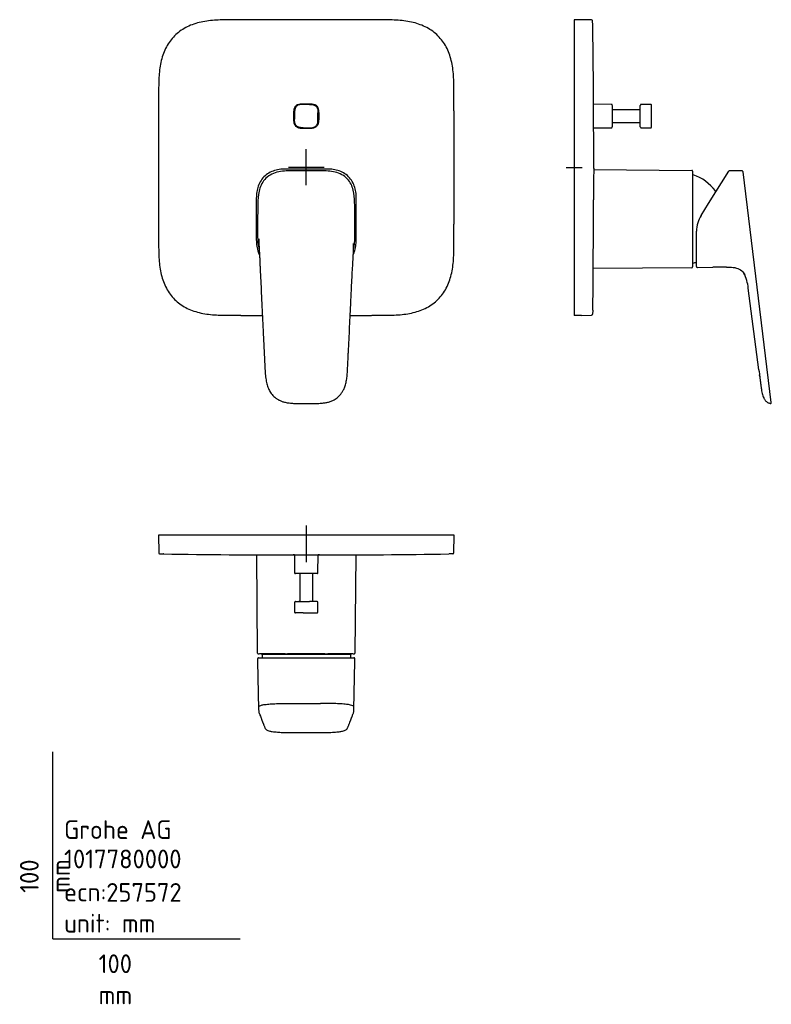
# Model space of a CAD drawing. Header units: millimetres. Extents: x -18 to 384, y -35 to 491.
import ezdxf
from ezdxf.lldxf.tags import DXFTag

# ---------------------------------------------------------------- set-up
doc = ezdxf.new("R2010")
doc.units = ezdxf.units.MM
for name, color, linetype in [('418626038_256809', 7, 'Continuous'), ('418627038_255698', 7, 'Continuous'), ('418628038_255698', 7, 'Continuous'), ('418629038_256809', 7, 'Continuous'), ('418896038_257291', 7, 'Continuous'), ('Default', 7, 'Continuous'), ('DV1_Standard', 7, 'Continuous'), ('DV2_Standard', 7, 'Continuous'), ('DV3_Standard', 7, 'Continuous'), ('Standard', 7, 'Continuous')]:
    doc.layers.add(name, color=color, linetype=linetype)
tags = doc.linetypes.add('CENTER2', pattern=[28.575, 19.05, -3.175, 3.175, -3.175]).pattern_tags.tags
tags[10:11] = [DXFTag(74, 4), DXFTag(75, 0), DXFTag(340, '0'), DXFTag(46, 0.0), DXFTag(50, 0.0), DXFTag(44, 0.0), DXFTag(45, 0.0)]
tags[8:9] = [DXFTag(74, 4), DXFTag(75, 0), DXFTag(340, '0'), DXFTag(46, 0.0), DXFTag(50, 0.0), DXFTag(44, 0.0), DXFTag(45, 0.0)]
tags[6:7] = [DXFTag(74, 4), DXFTag(75, 0), DXFTag(340, '0'), DXFTag(46, 0.0), DXFTag(50, 0.0), DXFTag(44, 0.0), DXFTag(45, 0.0)]
tags[4:5] = [DXFTag(74, 4), DXFTag(75, 0), DXFTag(340, '0'), DXFTag(46, 0.0), DXFTag(50, 0.0), DXFTag(44, 0.0), DXFTag(45, 0.0)]

# ---------------------------------------------------------------- blocks, each defined once
blk = doc.blocks.new('SE')
at = {"layer": '418627038_255698', "color": 7, "linetype": 'Continuous'}
for p, q in [((145.71, 411.29), (125.05, 411.29)), ((108.67, 394.92), (108.67, 374.25))]:
    blk.add_line(p, q, dxfattribs=at)
for points, knots in [([(94.75, 490.98), (93.33, 490.97), (91.9, 490.97), (89.07, 490.91), (87.66, 490.85), (84.88, 490.66), (83.5, 490.52), (80.8, 490.13), (79.47, 489.87), (75.61, 488.93), (73.17, 488.04), (68.73, 485.67), (66.72, 484.2), (63.24, 480.72), (61.77, 478.72), (59.4, 474.27), (58.51, 471.84), (57.57, 467.97), (57.32, 466.64), (56.92, 463.94), (56.79, 462.57), (56.59, 459.78), (56.54, 458.37), (56.47, 455.54), (56.47, 454.11), (56.46, 452.69)], [0, 0, 0, 0, 0.0625, 0.0625, 0.125, 0.125, 0.1875, 0.1875, 0.25, 0.25, 0.375, 0.375, 0.5, 0.5, 0.625, 0.625, 0.75, 0.75, 0.8125, 0.8125, 0.875, 0.875, 0.9375, 0.9375, 1, 1, 1, 1]), ([(214.28, 452.69), (214.27, 454.11), (214.26, 455.54), (214.2, 458.37), (214.15, 459.78), (213.95, 462.57), (213.81, 463.94), (213.42, 466.64), (213.17, 467.97), (212.22, 471.84), (211.33, 474.27), (208.97, 478.72), (207.5, 480.72), (204.02, 484.2), (202.01, 485.67), (197.57, 488.04), (195.13, 488.93), (191.26, 489.87), (189.94, 490.13), (187.24, 490.52), (185.86, 490.66), (183.08, 490.85), (181.67, 490.91), (178.83, 490.97), (177.41, 490.97), (175.98, 490.98)], [0, 0, 0, 0, 0.0625, 0.0625, 0.125, 0.125, 0.1875, 0.1875, 0.25, 0.25, 0.375, 0.375, 0.5, 0.5, 0.625, 0.625, 0.75, 0.75, 0.8125, 0.8125, 0.875, 0.875, 0.9375, 0.9375, 1, 1, 1, 1]), ([(138.57, 433.02), (139.06, 433.09), (139.52, 433.21), (140.4, 433.64), (140.79, 433.94), (141.4, 434.69), (141.62, 435.13), (141.89, 436.05), (141.95, 436.54), (142.02, 437.99), (142, 438.96), (142, 440.41), (142, 440.89), (141.99, 441.86), (141.98, 442.34), (141.84, 443.3), (141.72, 443.77), (141.28, 444.64), (140.97, 445.03), (140.22, 445.62), (139.77, 445.84), (138.85, 446.1), (138.36, 446.16), (136.92, 446.23), (135.95, 446.2), (134.02, 446.2), (133.05, 446.25), (131.63, 446.05), (131.15, 445.91), (130.28, 445.47), (129.89, 445.16), (129.3, 444.4), (129.09, 443.95), (128.83, 443.02), (128.78, 442.53), (128.72, 441.09), (128.74, 440.14), (128.74, 438.22), (128.69, 437.26), (128.9, 435.83), (129.02, 435.36), (129.46, 434.5), (129.77, 434.12), (130.51, 433.52), (130.96, 433.31), (131.88, 433.04), (132.36, 432.99), (133.79, 432.92), (134.75, 432.94), (136.18, 432.95), (136.66, 432.94), (137.62, 432.95), (138.09, 432.96), (138.57, 433.02)], [0, 0, 0, 0, 0.03125, 0.03125, 0.0625, 0.0625, 0.09375, 0.09375, 0.125, 0.125, 0.1875, 0.1875, 0.21875, 0.21875, 0.25, 0.25, 0.28125, 0.28125, 0.3125, 0.3125, 0.34375, 0.34375, 0.375, 0.375, 0.4375, 0.4375, 0.5, 0.5, 0.53125, 0.53125, 0.5625, 0.5625, 0.59375, 0.59375, 0.625, 0.625, 0.6875, 0.6875, 0.75, 0.75, 0.78125, 0.78125, 0.8125, 0.8125, 0.84375, 0.84375, 0.875, 0.875, 0.9375, 0.9375, 0.96875, 0.96875, 1, 1, 1, 1]), ([(125.05, 411.29), (123.94, 411.29), (122.82, 411.27), (120.61, 411.04), (119.5, 410.82), (116.33, 409.84), (114.33, 408.73), (111.2, 405.58), (110.09, 403.55), (109.13, 400.38), (108.92, 399.3), (108.69, 397.13), (108.67, 396.02), (108.67, 394.92)], [0, 0, 0, 0, 0.125, 0.125, 0.25, 0.25, 0.5, 0.5, 0.75, 0.75, 0.875, 0.875, 1, 1, 1, 1]), ([(162.08, 394.92), (162.08, 396.03), (162.07, 397.14), (161.83, 399.36), (161.61, 400.46), (160.63, 403.63), (159.52, 405.64), (156.37, 408.77), (154.34, 409.87), (151.17, 410.84), (150.1, 411.04), (147.92, 411.27), (146.81, 411.29), (145.71, 411.29)], [0, 0, 0, 0, 0.125, 0.125, 0.25, 0.25, 0.5, 0.5, 0.75, 0.75, 0.875, 0.875, 1, 1, 1, 1]), ([(162.08, 374.25), (162.08, 377.7), (162.08, 381.14), (162.08, 384.58), (162.08, 388.03), (162.08, 391.47), (162.08, 394.92)], [0, 0, 0, 0, 0.5, 0.5, 0.5, 1, 1, 1, 1]), ([(108.67, 374.25), (108.67, 373.14), (108.69, 372.02), (108.93, 369.81), (109.15, 368.71), (109.7, 366.92), (109.98, 366.2), (110.31, 365.51)], [0, 0, 0, 0, 0.125, 0.125, 0.25, 0.25, 0.3364199, 0.3364199, 0.3364199, 0.3364199]), ([(160.41, 365.46), (160.77, 366.2), (161.07, 366.96), (161.63, 368.79), (161.83, 369.87), (162.06, 372.04), (162.08, 373.14), (162.08, 374.25)], [0.6584021, 0.6584021, 0.6584021, 0.6584021, 0.75, 0.75, 0.875, 0.875, 1, 1, 1, 1]), ([(56.46, 371.46), (56.47, 370.03), (56.47, 368.61), (56.54, 365.77), (56.59, 364.37), (56.79, 361.58), (56.92, 360.2), (57.32, 357.5), (57.57, 356.18), (58.51, 352.31), (59.4, 349.87), (61.77, 345.43), (63.24, 343.42), (66.72, 339.94), (68.73, 338.47), (73.17, 336.11), (75.61, 335.22), (79.47, 334.27), (80.8, 334.02), (83.5, 333.63), (84.88, 333.49), (87.66, 333.29), (89.07, 333.24), (91.9, 333.18), (93.33, 333.17), (94.75, 333.16)], [0, 0, 0, 0, 0.0625, 0.0625, 0.125, 0.125, 0.1875, 0.1875, 0.25, 0.25, 0.375, 0.375, 0.5, 0.5, 0.625, 0.625, 0.75, 0.75, 0.8125, 0.8125, 0.875, 0.875, 0.9375, 0.9375, 1, 1, 1, 1]), ([(175.98, 333.16), (177.41, 333.17), (178.83, 333.18), (181.67, 333.24), (183.08, 333.29), (185.86, 333.49), (187.24, 333.63), (189.94, 334.02), (191.26, 334.27), (195.13, 335.22), (197.57, 336.11), (202.01, 338.47), (204.02, 339.94), (207.5, 343.42), (208.97, 345.43), (211.33, 349.87), (212.22, 352.31), (213.17, 356.18), (213.42, 357.5), (213.81, 360.2), (213.95, 361.58), (214.15, 364.37), (214.2, 365.77), (214.26, 368.61), (214.27, 370.03), (214.28, 371.46)], [0, 0, 0, 0, 0.0625, 0.0625, 0.125, 0.125, 0.1875, 0.1875, 0.25, 0.25, 0.375, 0.375, 0.5, 0.5, 0.625, 0.625, 0.75, 0.75, 0.8125, 0.8125, 0.875, 0.875, 0.9375, 0.9375, 1, 1, 1, 1])]:
    blk.add_open_spline(points, degree=3, knots=knots, dxfattribs=at)
for points in [[(175.98, 490.98), (159.21, 491.05), (143.28, 491.09), (127.46, 491.09), (111.52, 491.05), (94.75, 490.98)], [(56.46, 452.69), (56.39, 435.92), (56.35, 419.98), (56.35, 404.16), (56.39, 388.23), (56.46, 371.46)], [(214.28, 371.46), (214.35, 388.23), (214.39, 404.16), (214.39, 419.98), (214.35, 435.92), (214.28, 452.69)], [(94.75, 333.16), (98.24, 333.15), (101.69, 333.14), (105.12, 333.12), (108.52, 333.11), (111.9, 333.1)], [(158.84, 333.1), (162.22, 333.11), (165.62, 333.12), (169.04, 333.14), (172.5, 333.15), (175.98, 333.16)]]:
    blk.add_open_spline(points, degree=5, dxfattribs=at)
at = {"layer": '418628038_255698', "color": 7, "linetype": 'Continuous'}
for centre, radius, start, end in [((135.33, -286.36), 732.18, 89.86432, 90.12903), ((826.95, 439.57), 697.83, 179.86112, 180.13887), ((-555.97, 439.57), 697.59, 359.86108, 0.13892), ((135.37, 1130.94), 697.62, 269.86109, 270.13892)]:
    blk.add_arc(centre, radius, start, end, dxfattribs=at)
for points, knots in [([(133.68, 445.82), (133.37, 445.82), (132.72, 445.82), (132.1, 445.74), (131.48, 445.61), (131.18, 445.51), (130.61, 445.22), (130.35, 445.04), (129.91, 444.59), (129.72, 444.33), (129.44, 443.76), (129.33, 443.46), (129.2, 442.84), (129.12, 442.22), (129.12, 441.57), (129.12, 441.26)], [0, 0, 0, 0, 0.125, 0.25, 0.25, 0.375, 0.375, 0.5, 0.5, 0.625, 0.625, 0.75, 0.75, 0.875, 1, 1, 1, 1]), ([(137.06, 433.32), (137.35, 433.33), (137.99, 433.33), (138.62, 433.4), (139.26, 433.54), (139.56, 433.64), (140.12, 433.92), (140.38, 434.11), (140.83, 434.56), (141.02, 434.82), (141.3, 435.38), (141.4, 435.69), (141.54, 436.32), (141.61, 436.95), (141.62, 437.59), (141.62, 437.88)], [0, 0, 0, 0, 0.117412, 0.25, 0.25, 0.375, 0.375, 0.5, 0.5, 0.625, 0.625, 0.75, 0.75, 0.882602, 1, 1, 1, 1])]:
    blk.add_open_spline(points, degree=3, knots=knots, dxfattribs=at)
for points in [[(137.06, 445.82), (138.69, 445.82), (140.32, 445.81), (141.6, 444.52), (141.61, 442.89), (141.62, 441.26)], [(133.68, 433.32), (132.05, 433.33), (130.42, 433.34), (129.13, 434.62), (129.12, 436.25), (129.12, 437.88)]]:
    blk.add_open_spline(points, degree=5, dxfattribs=at)
at = {"layer": '418896038_257291', "color": 7, "linetype": 'Continuous'}
for centre, radius, start, end in [((135.37, -354.51), 764.9, 89.42254, 90.57744), ((447.87, 381.25), 338.54, 179.1452, 180.5364), ((-172.94, 381.26), 334.35, 359.4549, 0.8635), ((836.13, 384.65), 726.82, 180.51845, 180.63237), ((757.8, 391.31), 648.03, 181.53182, 181.82245), ((-565.4, 384.65), 726.82, 359.36763, 359.48155), ((-386.69, 386.57), 547.58, 357.0306, 358.4222)]:
    blk.add_arc(centre, radius, start, end, dxfattribs=at)
for centre, major_axis, start_param, end_param in [((836.5, 384.71), (-486.3, -548.13), 5.420426, 5.429132), ((-565.76, 384.71), (486.31, -548.13), 0.854043, 0.864021)]:
    blk.add_ellipse(centre, major_axis=major_axis, ratio=0.98645, start_param=start_param, end_param=end_param, dxfattribs=at)
for points, knots in [([(127.66, 410.35), (126.32, 410.34), (124.98, 410.32), (122.32, 410.11), (120.98, 409.91), (118.42, 409.24), (117.19, 408.75), (114.97, 407.46), (114, 406.67), (111.54, 403.9), (110.61, 401.69), (109.62, 397.22), (109.54, 394.92), (109.49, 392.64)], [0, 0, 0, 0, 0.125, 0.125, 0.25, 0.25, 0.375, 0.375, 0.5, 0.5, 0.75, 0.75, 1, 1, 1, 1]), ([(161.22, 393.57), (161.16, 395.75), (161.02, 397.92), (159.93, 402.17), (158.94, 404.31), (156.46, 406.9), (155.48, 407.65), (153.31, 408.86), (152.09, 409.31), (149.6, 409.94), (148.29, 410.12), (145.69, 410.32), (144.38, 410.34), (143.08, 410.35)], [0, 0, 0, 0, 0.25, 0.25, 0.5, 0.5, 0.625, 0.625, 0.75, 0.75, 0.875, 0.875, 1, 1, 1, 1]), ([(109.35, 376.63), (109.38, 374.15), (109.44, 371.65), (110.05, 369.03), (110.11, 368.82), (110.17, 368.6)], [0, 0, 0, 0, 0.25, 0.25, 0.2723688, 0.2723688, 0.2723688, 0.2723688]), ([(160.57, 368.58), (160.63, 368.8), (160.68, 369.02), (161.3, 371.67), (161.35, 374.16), (161.38, 376.63)], [0.727021, 0.727021, 0.727021, 0.727021, 0.75, 0.75, 1, 1, 1, 1]), ([(110.06, 371.51), (110.09, 370.92), (110.13, 369.81), (110.24, 367.78), (110.36, 365.51), (110.5, 363.03), (110.62, 360.48), (110.75, 356.65), (111.03, 351.51), (111.35, 344.77), (111.67, 337.74), (112.02, 330.54), (112.3, 324.65), (112.53, 319.95), (112.71, 316.38), (112.89, 312.75), (113.08, 309.08), (113.27, 305.45), (113.42, 301.95), (113.75, 298.78), (114.41, 295.98), (115.16, 293.93), (115.96, 292.42), (116.68, 291.35), (117.54, 290.31), (118.55, 289.34), (119.72, 288.46), (121.04, 287.7), (122.49, 287.09), (124.25, 286.6), (126.31, 286.28), (128.62, 286.1), (131.3, 286.06), (134.27, 286.08), (137.49, 286.08), (140.59, 286.05), (143.26, 286.16), (145.5, 286.43), (147.33, 286.8), (148.91, 287.34), (150.24, 287.99), (151.33, 288.68), (152.32, 289.47), (153.32, 290.44), (154.31, 291.66), (155.22, 293.18), (156.02, 295.06), (156.67, 297.28), (157.12, 299.86), (157.33, 302.54), (157.46, 305.27), (157.6, 307.98), (157.74, 310.67), (158.06, 317.02), (158.55, 326.95), (159.02, 336.87), (159.32, 343.22), (159.46, 346.22), (159.6, 349.57), (159.83, 353.23), (159.96, 356.25), (160.03, 357.85), (160.04, 358.22)], [0, 0, 0, 0, 0.008547, 0.019119, 0.031661, 0.044956, 0.058506, 0.072316, 0.105908, 0.140232, 0.17975, 0.217682, 0.254911, 0.273516, 0.292458, 0.311737, 0.331352, 0.350916, 0.369485, 0.387052, 0.401504, 0.415101, 0.421655, 0.428454, 0.435552, 0.442952, 0.450652, 0.458651, 0.466949, 0.475538, 0.48743, 0.499805, 0.512076, 0.529715, 0.546618, 0.562921, 0.578619, 0.588712, 0.598529, 0.608071, 0.61504, 0.621847, 0.62849, 0.634994, 0.643921, 0.653271, 0.663031, 0.676178, 0.69001, 0.704496, 0.718995, 0.733362, 0.747639, 0.761827, 0.834589, 0.905666, 0.919792, 0.935644, 0.953386, 0.97301, 0.994539, 1, 1, 1, 1]), ([(160.65, 371.03), (160.65, 371.07), (160.66, 371.14), (160.65, 371.16), (160.65, 371.16)], [0, 0, 0, 0, 0.01942783, 0.04463802, 0.04463802, 0.04463802, 0.04463802])]:
    blk.add_open_spline(points, degree=3, knots=knots, dxfattribs=at)
at = {"layer": 'DV1_Standard', "color": 7, "linetype": 'CENTER2'}
for p, q in [((135.38, 402.74), (135.38, 421.99)), ((144.95, 412.07), (125.91, 412.07))]:
    blk.add_line(p, q, dxfattribs=at)
blk = doc.blocks.new('SE1')
at = {"layer": '418626038_256809', "color": 7, "linetype": 'Continuous'}
for p, q in [((288.98, 411.03), (341.36, 410.58)), ((341.86, 410.08), (341.86, 394.58)), ((341.86, 394.58), (341.86, 374.57)), ((354.01, 398.75), (354.01, 399.57)), ((341.86, 374.57), (341.86, 359.07)), ((341.36, 358.57), (288.74, 358.11))]:
    blk.add_line(p, q, dxfattribs=at)
for centre, radius, start, end in [((341.36, 410.08), 0.5, 0, 89.5), ((342.36, 408.67), 0.5, 180, 250.8859), ((334.01, 384.57), 25, 36.8699, 70.8859), ((341.36, 359.07), 0.5, 270.5, 360), ((342.36, 360.48), 0.5, 109.1141, 180), ((334.01, 384.57), 25, 289.1141, 293.475)]:
    blk.add_arc(centre, radius, start, end, dxfattribs=at)
at = {"layer": '418627038_255698', "color": 7, "linetype": 'Continuous'}
for p, q in [((278.46, 490.98), (278.46, 491.07)), ((287.89, 490.91), (278.46, 491.07)), ((278.46, 490.98), (278.46, 452.69)), ((278.46, 452.69), (278.46, 371.46)), ((278.46, 371.46), (278.46, 333.16)), ((278.46, 333.16), (278.46, 333.07)), ((282.46, 333.14), (278.46, 333.07)), ((282.46, 333.14), (287.88, 333.24))]:
    blk.add_line(p, q, dxfattribs=at)
for centre, radius, start, end in [((287.88, 490.41), 0.5, 18.5201, 88.9705), ((287.88, 490.41), 0.5, 17.9184, 18.5201), ((286.7, 490.04), 1.73, 13.4667, 17.8905), ((287.9, 490.32), 0.5, 14.1731, 17.3414), ((287.84, 490.3), 0.568, 10.9887, 17.2247), ((286.7, 490.03), 1.74, 13.525, 14.1265), ((287.9, 490.32), 0.5, 2.0444, 15.9143), ((295.2, 488.54), 6.75, 181.6564, 182.5604), ((-2345, 440.3), 2633.89, 0.13714, 1.04295), ((-4106.45, 412.95), 4395.45, 359.98354, 0.25543), ((1538.56, 396.65), 1249.66, 179.31071, 180.07961), ((288.61, 411.69), 0.4, 347.4803, 0.0835), ((-7833.18, 420.25), 8122.12, 359.675506, 359.821296), ((-1048.17, 364.32), 1336.94, 358.7811, 359.70709), ((287.88, 333.74), 0.5, 271.0138, 341.086), ((286.79, 334.09), 1.65, 341.7014, 346.2157), ((287.88, 333.74), 0.5, 341.086, 341.71), ((286.78, 334.09), 1.66, 344.7453, 346.3629), ((288.09, 333.79), 0.308, 342.438, 351.6783), ((287.9, 333.83), 0.5, 344.1957, 345.8785), ((287.9, 333.83), 0.5, 345.5435, 357.9333), ((293.76, 335.63), 5.31, 177.3994, 178.3322)]:
    blk.add_arc(centre, radius, start, end, dxfattribs=at)
for points, knots in [([(288.96, 432.55), (288.96, 432.55), (288.96, 432.55), (288.96, 432.62), (288.96, 432.7), (288.96, 433.03), (288.96, 433.27), (288.95, 433.93), (288.95, 434.34), (288.95, 435.26), (288.94, 435.75), (288.94, 436.75), (288.94, 437.26), (288.93, 438.27), (288.93, 438.77), (288.92, 439.78), (288.92, 440.29), (288.92, 441.3), (288.91, 441.8), (288.91, 442.81), (288.9, 443.33), (288.9, 444.29), (288.9, 444.76), (288.89, 445.53), (288.89, 445.85), (288.89, 446.3), (288.89, 446.44), (288.89, 446.58), (288.89, 446.6), (288.89, 446.6), (288.89, 446.6), (288.89, 446.6)], [0.0999491, 0.0999491, 0.0999491, 0.0999491, 0.125, 0.125, 0.15625, 0.15625, 0.1875, 0.1875, 0.21875, 0.21875, 0.25, 0.25, 0.28125, 0.28125, 0.3125, 0.3125, 0.34375, 0.34375, 0.375, 0.375, 0.40625, 0.40625, 0.4375, 0.4375, 0.46875, 0.46875, 0.5, 0.5, 0.53125, 0.53125, 0.5534786, 0.5534786, 0.5534786, 0.5534786]), ([(288.74, 357.48), (288.74, 357.48), (288.74, 357.51), (288.74, 357.73), (288.74, 357.95), (288.74, 358.94), (288.74, 360.08), (288.76, 363.28), (288.77, 365.33), (288.78, 368.58), (288.79, 369.7), (288.8, 371.97), (288.81, 373.11), (288.81, 374.25)], [0.0133104, 0.0133104, 0.0133104, 0.0133104, 0.125, 0.125, 0.25, 0.25, 0.5, 0.5, 0.75, 0.75, 0.875, 0.875, 1, 1, 1, 1])]:
    blk.add_open_spline(points, degree=3, knots=knots, dxfattribs=at)
at = {"layer": '418628038_255698', "color": 7, "linetype": 'Continuous'}
for p, q in [((298.89, 443.07), (313.4, 443.07)), ((313.9, 433.82), (313.9, 445.32)), ((319.43, 445.82), (314.37, 445.82)), ((314.4, 445.82), (314.4, 445.82)), ((319.9, 433.82), (319.9, 445.32)), ((298.89, 436.07), (313.4, 436.07)), ((314.37, 433.32), (319.43, 433.32)), ((319.4, 433.32), (319.4, 433.32))]:
    blk.add_line(p, q, dxfattribs=at)
blk.add_arc((313.4, 443.57), 0.5, 270, 0, dxfattribs=at)
for points, knots in [([(314.4, 445.82), (314.32, 445.82), (314.22, 445.81), (314.09, 445.75), (314.02, 445.7), (313.96, 445.62), (313.91, 445.5), (313.9, 445.4), (313.9, 445.32)], [0, 0, 0, 0, 0.270903, 0.388405, 0.500022, 0.611635, 0.729128, 1, 1, 1, 1]), ([(319.9, 445.32), (319.89, 445.4), (319.88, 445.5), (319.83, 445.62), (319.77, 445.7), (319.7, 445.75), (319.57, 445.81), (319.48, 445.82), (319.4, 445.82)], [0, 0, 0, 0, 0.270853, 0.388368, 0.500006, 0.611635, 0.729134, 1, 1, 1, 1]), ([(313.9, 433.82), (313.9, 433.74), (313.91, 433.64), (313.96, 433.52), (314.02, 433.45), (314.09, 433.39), (314.22, 433.33), (314.32, 433.33), (314.4, 433.32)], [0, 0, 0, 0, 0.270763, 0.388172, 0.499723, 0.611323, 0.728864, 1, 1, 1, 1]), ([(319.4, 433.32), (319.48, 433.33), (319.57, 433.33), (319.7, 433.39), (319.77, 433.45), (319.83, 433.52), (319.88, 433.65), (319.89, 433.74), (319.9, 433.82)], [0, 0, 0, 0, 0.271101, 0.388597, 0.500177, 0.611746, 0.7292, 1, 1, 1, 1])]:
    blk.add_open_spline(points, degree=3, knots=knots, dxfattribs=at)
blk.add_rational_spline([(313.9, 435.57), (313.9, 436.07), (313.4, 436.07)], [1, 0.707106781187, 1], degree=2, dxfattribs=at)
at = {"layer": '418629038_256809', "color": 7, "linetype": 'Continuous'}
for p, q in [((298.39, 445.83), (288.89, 445.91)), ((298.89, 445.32), (298.89, 441.26)), ((298.89, 441.26), (298.89, 437.88)), ((298.89, 437.88), (298.89, 433.82)), ((288.96, 433.24), (298.39, 433.32))]:
    blk.add_line(p, q, dxfattribs=at)
for points in [[(298.89, 445.33), (298.88, 445.4), (298.88, 445.49), (298.83, 445.62), (298.77, 445.7), (298.68, 445.77), (298.55, 445.82), (298.46, 445.82), (298.39, 445.83)], [(298.39, 433.32), (298.46, 433.32), (298.55, 433.33), (298.68, 433.38), (298.77, 433.44), (298.83, 433.53), (298.88, 433.65), (298.88, 433.75), (298.89, 433.82)]]:
    blk.add_open_spline(points, degree=3, knots=[0, 0, 0, 0, 0.242194, 0.371893, 0.5, 0.628107, 0.757806, 1, 1, 1, 1], dxfattribs=at)
at = {"layer": '418896038_257291', "color": 7, "linetype": 'Continuous'}
for p, q in [((368.3, 410.25), (361.57, 410.39)), ((350.35, 392.9), (361.11, 410.12)), ((383.89, 286.64), (368.77, 409.81)), ((346.39, 386.56), (350.35, 392.9)), ((343.96, 376.64), (343.96, 378.08)), ((343.96, 359.19), (343.96, 376.64)), ((344.47, 358.65), (352.67, 358.82)), ((380.09, 288.54), (380.09, 288.54))]:
    blk.add_line(p, q, dxfattribs=at)
for centre, radius, start, end in [((361.56, 409.89), 0.5, 91.4081, 148), ((359.96, 378.08), 16, 148, 180), ((344.46, 359.15), 0.5, 180, 272.0318), ((375.09, -523.41), 882.52, 91.08358, 91.45656), ((359.43, 320.51), 38.45, 89.3448, 91.5245), ((359.42, 320.31), 38.66, 91.209, 91.5083), ((350.6, 345.92), 21.03, 4.5975, 27.8015), ((463.84, 314.62), 87.25, 187.5365, 187.7656), ((4291.2, 774.7), 3938.34, 187.12669, 187.12672), ((4430.46, 792.07), 4078.68, 187.126, 187.12611)]:
    blk.add_arc(centre, radius, start, end, dxfattribs=at)
for points, knots in [([(368.77, 409.8), (368.76, 409.87), (368.73, 409.99), (368.63, 410.13), (368.47, 410.22), (368.36, 410.23), (368.29, 410.24)], [0, 0, 0, 0, 0.259239, 0.499959, 0.740706, 1, 1, 1, 1]), ([(359.87, 358.96), (360.23, 358.96), (360.84, 358.96), (362.04, 358.93), (363.49, 358.81), (365.73, 358.37), (368.13, 357.17), (369.35, 355.55), (369.79, 354.75)], [0, 0, 0, 0, 0.0578346, 0.0972287, 0.1928241, 0.2895501, 0.4623055, 0.6069177, 0.6069177, 0.6069177, 0.6069177]), ([(377.25, 303.95), (377.26, 303.88), (377.27, 303.75), (377.3, 303.55), (377.32, 303.36), (377.34, 303.2), (377.36, 303.08), (377.36, 303.04), (377.36, 303.03), (377.36, 303.03)], [0, 0, 0, 0, 0.0885136, 0.1841495, 0.2901665, 0.4084715, 0.5394242, 0.6823654, 0.7235431, 0.7235431, 0.7235431, 0.7235431]), ([(377.66, 300.79), (377.7, 300.44), (377.77, 299.91), (377.87, 299.17), (377.94, 298.62), (378, 298.15), (378.05, 297.73), (378.11, 297.28), (378.16, 296.81), (378.27, 295.94), (378.44, 294.63), (378.69, 293), (379, 291.49), (379.36, 290.21), (379.73, 289.25), (380.08, 288.55), (380.4, 288.03), (380.79, 287.52), (381.28, 287.03), (381.86, 286.62), (382.56, 286.29), (383.02, 286.18), (383.29, 286.11)], [0, 0, 0, 0, 0.058936, 0.106012, 0.139279, 0.163696, 0.18928, 0.216288, 0.244721, 0.274533, 0.374401, 0.483152, 0.569135, 0.6482, 0.719309, 0.751923, 0.786135, 0.828723, 0.866248, 0.908582, 0.955617, 1, 1, 1, 1]), ([(383.29, 286.1), (383.38, 286.08), (383.5, 286.06), (383.66, 286.09), (383.76, 286.14), (383.83, 286.23), (383.88, 286.34), (383.91, 286.49), (383.9, 286.58), (383.89, 286.64)], [0, 0, 0, 0, 0.257644, 0.368227, 0.471892, 0.576812, 0.693344, 0.831596, 1, 1, 1, 1])]:
    blk.add_open_spline(points, degree=3, knots=knots, dxfattribs=at)
for points in [[(377.39, 302.83), (377.47, 302.23), (377.54, 301.7), (377.6, 301.24)], [(377.58, 301.39), (377.62, 301.1), (377.65, 300.84), (377.68, 300.58)], [(377.68, 300.58), (377.65, 300.81), (377.62, 301.04), (377.59, 301.27)]]:
    blk.add_open_spline(points, degree=3, dxfattribs=at)
at = {"layer": 'DV2_Standard', "color": 7, "linetype": 'Continuous'}
for p, q in [((288.46, 488.35), (288.4, 490.33)), ((377.25, 303.95), (371.56, 347.6)), ((288.46, 335.79), (288.4, 333.81))]:
    blk.add_line(p, q, dxfattribs=at)
at = {"layer": 'DV2_Standard', "color": 7, "linetype": 'CENTER2'}
blk.add_line((274.19, 412.07), (282.78, 412.07), dxfattribs=at)
blk = doc.blocks.new('SE2')
at = {"layer": '418626038_256809', "color": 7, "linetype": 'Continuous'}
for p, q in [((109.36, 152.75), (108.91, 205.18)), ((161.83, 205.18), (161.37, 152.75)), ((124.07, 152.25), (110.35, 152.25)), ((111.27, 152.25), (159.46, 152.25)), ((158.99, 151.92), (111.75, 151.92)), ((124.07, 152.26), (125.36, 152.26)), ((125.36, 152.25), (125.36, 152.26)), ((145.37, 152.25), (125.36, 152.25)), ((145.37, 152.26), (145.37, 152.25)), ((145.37, 152.26), (146.81, 152.26)), ((160.31, 152.25), (146.89, 152.25))]:
    blk.add_line(p, q, dxfattribs=at)
for centre, start, end in [((109.86, 152.75), 180.5, 222.4053), ((160.87, 152.75), 336.5433, 359.5), ((109.86, 152.75), 264.4955, 270), ((111.27, 151.75), 19.1141, 90), ((159.46, 151.75), 90, 160.8859)]:
    blk.add_arc(centre, 0.5, start, end, dxfattribs=at)
for points, knots in [([(109.4, 152.56), (109.42, 152.52), (109.46, 152.45), (109.54, 152.37), (109.61, 152.32), (109.68, 152.29), (109.78, 152.26), (109.77, 152.27), (109.78, 152.26), (109.79, 152.26), (109.83, 152.26), (109.92, 152.26), (110.05, 152.26), (110.19, 152.26), (110.27, 152.26)], [0, 0, 0, 0, 0.024628, 0.046512, 0.066191, 0.084413, 0.117491, 0.195952, 0.27219, 0.338825, 0.496226, 0.661659, 0.835869, 1, 1, 1, 1]), ([(160.38, 152.26), (160.42, 152.26), (160.54, 152.26), (160.71, 152.27), (160.92, 152.27), (161.04, 152.29), (161.1, 152.31), (161.14, 152.33), (161.22, 152.39), (161.29, 152.47), (161.32, 152.53), (161.33, 152.56)], [0, 0, 0, 0, 0.073769, 0.24415, 0.413986, 0.750265, 0.833205, 0.905612, 0.959296, 0.980733, 1, 1, 1, 1])]:
    blk.add_open_spline(points, degree=3, knots=knots, dxfattribs=at)
at = {"layer": '418627038_255698', "color": 7, "linetype": 'Continuous'}
for p, q in [((56.46, 215.65), (56.37, 215.65)), ((56.37, 215.65), (56.53, 206.23)), ((94.75, 215.65), (56.46, 215.65)), ((175.98, 215.65), (94.75, 215.65)), ((214.28, 215.65), (175.98, 215.65)), ((214.2, 206.23), (214.37, 215.65)), ((214.37, 215.65), (214.28, 215.65))]:
    blk.add_line(p, q, dxfattribs=at)
for centre, radius, start, end in [((57.03, 206.23), 0.5, 181.0156, 251.2848), ((57.39, 207.35), 1.67, 251.8998, 256.5949), ((57.03, 206.23), 0.5, 251.2848, 251.8972), ((57.39, 207.35), 1.68, 254.8683, 256.4652), ((57.12, 206.21), 0.5, 254.3764, 256.015), ((57.08, 206.03), 0.318, 252.9044, 261.5202), ((57.12, 206.21), 0.5, 255.6524, 267.9446), ((58.91, 199.61), 6.05, 87.4211, 88.338), ((135.37, 5823), 5617.87, 269.22301, 269.93538), ((135.37, 5823), 5617.87, 270.06462, 270.77699), ((211.82, 199.61), 6.05, 91.6624, 92.5788), ((194.81, 1446.12), 1240.56, 270.86872, 270.86909), ((213.61, 206.21), 0.5, 272.0553, 284.3609), ((213.64, 206.08), 0.369, 277.0728, 288.9327), ((213.33, 207.39), 1.71, 283.5556, 288.0723), ((213.61, 206.21), 0.5, 284.2312, 287.5144), ((213.33, 207.39), 1.71, 283.6309, 284.442), ((213.7, 206.23), 0.5, 288.7157, 358.9704), ((213.7, 206.23), 0.5, 288.1027, 288.7157)]:
    blk.add_arc(centre, radius, start, end, dxfattribs=at)
for points, knots in [([(129.02, 205.16), (128.96, 205.16), (128.91, 205.16), (128.64, 205.16), (128.5, 205.17), (128.37, 205.17), (128.35, 205.17), (128.34, 205.18)], [0.21184232, 0.21184232, 0.21184232, 0.21184232, 0.21875, 0.21875, 0.25, 0.25, 0.27720208, 0.27720208, 0.27720208, 0.27720208]), ([(128.36, 205.2), (128.36, 205.2), (128.36, 205.2), (128.4, 205.2), (128.48, 205.21), (128.8, 205.21), (129.05, 205.21), (129.7, 205.22), (130.12, 205.22), (131.04, 205.22), (131.54, 205.22), (132.55, 205.22), (133.05, 205.22), (134.07, 205.22), (134.58, 205.22), (135.6, 205.22), (136.1, 205.22), (137.12, 205.22), (137.63, 205.22), (138.64, 205.22), (139.16, 205.22), (140.11, 205.22), (140.57, 205.22), (141.34, 205.22), (141.66, 205.21), (142.1, 205.21), (142.24, 205.21), (142.36, 205.2), (142.38, 205.2), (142.39, 205.2)], [0.3701708, 0.3701708, 0.3701708, 0.3701708, 0.375, 0.375, 0.40625, 0.40625, 0.4375, 0.4375, 0.46875, 0.46875, 0.5, 0.5, 0.53125, 0.53125, 0.5625, 0.5625, 0.59375, 0.59375, 0.625, 0.625, 0.65625, 0.65625, 0.6875, 0.6875, 0.71875, 0.71875, 0.75, 0.75, 0.7730981, 0.7730981, 0.7730981, 0.7730981]), ([(142.39, 205.17), (142.38, 205.17), (142.38, 205.17), (142.3, 205.17), (142.11, 205.16), (141.71, 205.16)], [0.86277703, 0.86277703, 0.86277703, 0.86277703, 0.875, 0.875, 0.92347935, 0.92347935, 0.92347935, 0.92347935])]:
    blk.add_open_spline(points, degree=3, knots=knots, dxfattribs=at)
at = {"layer": '418628038_255698', "color": 7, "linetype": 'Continuous'}
for p, q in [((131.87, 195.22), (131.87, 180.71)), ((138.87, 180.71), (138.87, 195.22)), ((129.12, 179.74), (129.12, 174.68)), ((129.62, 180.21), (137.06, 180.21)), ((141.12, 180.21), (137.06, 180.21)), ((141.62, 174.68), (141.62, 179.74)), ((133.68, 174.21), (129.62, 174.21)), ((133.68, 174.21), (141.12, 174.21))]:
    blk.add_line(p, q, dxfattribs=at)
for points, knots in [([(129.62, 180.21), (129.54, 180.21), (129.44, 180.2), (129.32, 180.15), (129.24, 180.09), (129.19, 180.02), (129.13, 179.89), (129.12, 179.79), (129.12, 179.71)], [0, 0, 0, 0, 0.270854, 0.388355, 0.499978, 0.611602, 0.729105, 1, 1, 1, 1]), ([(131.87, 180.71), (131.86, 180.65), (131.85, 180.56), (131.79, 180.44), (131.72, 180.36), (131.64, 180.29), (131.53, 180.23), (131.44, 180.22), (131.37, 180.21)], [0, 0, 0, 0, 0.239457, 0.368361, 0.5, 0.631639, 0.760543, 1, 1, 1, 1]), ([(139.37, 180.21), (139.3, 180.22), (139.21, 180.23), (139.09, 180.29), (139.01, 180.36), (138.95, 180.44), (138.89, 180.56), (138.87, 180.65), (138.87, 180.71)], [0, 0, 0, 0, 0.239457, 0.368361, 0.5, 0.631639, 0.760543, 1, 1, 1, 1]), ([(141.62, 179.71), (141.61, 179.79), (141.61, 179.89), (141.55, 180.02), (141.49, 180.09), (141.42, 180.15), (141.3, 180.2), (141.2, 180.21), (141.12, 180.21)], [0, 0, 0, 0, 0.270968, 0.388455, 0.500039, 0.61162, 0.729092, 1, 1, 1, 1]), ([(129.12, 174.71), (129.12, 174.63), (129.13, 174.54), (129.19, 174.41), (129.24, 174.34), (129.32, 174.28), (129.44, 174.23), (129.54, 174.22), (129.62, 174.21)], [0, 0, 0, 0, 0.270885, 0.388379, 0.499993, 0.61161, 0.729111, 1, 1, 1, 1]), ([(141.12, 174.21), (141.2, 174.22), (141.3, 174.23), (141.42, 174.28), (141.49, 174.34), (141.55, 174.41), (141.61, 174.54), (141.61, 174.63), (141.62, 174.71)], [0, 0, 0, 0, 0.270807, 0.388235, 0.499795, 0.61139, 0.728915, 1, 1, 1, 1])]:
    blk.add_open_spline(points, degree=3, knots=knots, dxfattribs=at)
at = {"layer": '418629038_256809', "color": 7, "linetype": 'Continuous'}
for p, q in [((129.03, 205.21), (129.11, 195.72)), ((141.62, 195.72), (141.71, 205.21)), ((133.68, 195.22), (129.62, 195.22)), ((137.06, 195.22), (133.68, 195.22)), ((141.12, 195.22), (137.06, 195.22))]:
    blk.add_line(p, q, dxfattribs=at)
for points in [[(129.11, 195.72), (129.12, 195.65), (129.12, 195.56), (129.17, 195.43), (129.24, 195.35), (129.32, 195.28), (129.45, 195.23), (129.54, 195.23), (129.61, 195.22)], [(141.12, 195.22), (141.19, 195.23), (141.29, 195.23), (141.41, 195.28), (141.5, 195.35), (141.56, 195.43), (141.62, 195.56), (141.62, 195.65), (141.62, 195.72)]]:
    blk.add_open_spline(points, degree=3, knots=[0, 0, 0, 0, 0.242194, 0.371893, 0.5, 0.628107, 0.757806, 1, 1, 1, 1], dxfattribs=at)
at = {"layer": '418896038_257291', "color": 7, "linetype": 'Continuous'}
for p, q in [((109.34, 148.16), (109.89, 122.75)), ((109.84, 150.15), (112.44, 150.15)), ((158.3, 150.15), (160.9, 150.15)), ((160.85, 122.75), (161.39, 148.17)), ((127.8, 125.82), (135.37, 125.83)), ((135.37, 125.83), (141.09, 125.82)), ((141.09, 125.82), (142.93, 125.82))]:
    blk.add_line(p, q, dxfattribs=at)
for centre, radius, start, end in [((132.14, 148.68), 22.82, 177.6723, 183.5139), ((127.83, 148.79), 33.58, 357.4344, 1.4143), ((120.91, 122.99), 11.02, 181.2378, 184.8721), ((149.84, 122.99), 11.01, 355.372, 358.3121), ((149.84, 122.99), 11.01, 358.757, 359.117)]:
    blk.add_arc(centre, radius, start, end, dxfattribs=at)
for points, knots in [([(109.83, 150.14), (109.82, 150.14), (109.75, 150.15), (109.62, 150.1), (109.49, 150.02), (109.42, 149.92), (109.38, 149.84), (109.35, 149.77), (109.34, 149.72), (109.34, 149.69), (109.34, 149.68), (109.34, 149.67)], [0, 0, 0, 0, 0.028709, 0.175152, 0.292784, 0.395704, 0.489564, 0.589891, 0.730409, 0.935011, 1, 1, 1, 1]), ([(161.4, 149.69), (161.4, 149.7), (161.4, 149.71), (161.39, 149.75), (161.37, 149.83), (161.32, 149.93), (161.22, 150.04), (161.07, 150.13), (160.93, 150.16), (160.87, 150.15), (160.86, 150.14)], [0, 0, 0, 0, 0.105422, 0.306674, 0.447998, 0.561311, 0.689107, 0.831249, 0.982099, 1, 1, 1, 1]), ([(109.91, 123.67), (109.92, 123.83), (109.95, 124.13), (110.41, 124.57), (111.61, 124.99), (113.77, 125.35), (116.8, 125.6), (120.33, 125.76), (124.06, 125.81), (126.54, 125.82), (127.8, 125.82)], [0, 0, 0, 0, 0.127183, 0.250221, 0.378057, 0.500412, 0.622617, 0.750153, 0.872945, 1, 1, 1, 1]), ([(109.93, 121.97), (109.95, 121.81), (109.99, 121.47), (110.06, 120.95), (110.25, 120.51), (110.39, 120.17), (110.54, 119.88), (110.7, 119.29), (111, 118.54), (111.36, 117.69), (111.59, 117.02), (111.79, 116.52), (111.94, 116.13), (112.07, 115.81), (112.19, 115.49), (112.35, 115.09), (112.54, 114.61), (112.76, 114.07), (112.98, 113.53), (113.19, 113.01), (113.38, 112.57), (113.54, 112.2), (113.86, 111.85), (114.43, 111.51), (115.38, 111.15), (117.14, 110.79), (119.71, 110.5), (122.8, 110.32), (126.62, 110.22), (131.15, 110.21), (136.36, 110.22), (141.53, 110.21), (146.32, 110.25), (150.25, 110.43), (152.97, 110.7), (154.77, 111.01), (155.87, 111.33), (156.59, 111.66), (157.04, 112), (157.32, 112.43), (157.47, 112.86), (157.7, 113.38), (157.92, 113.94), (158.16, 114.52), (158.37, 115.06), (158.56, 115.53), (158.69, 115.87), (158.79, 116.12), (158.88, 116.35), (158.99, 116.62), (159.12, 116.98), (159.28, 117.39), (159.43, 117.78), (159.55, 118.11), (159.66, 118.4), (159.85, 118.76), (159.99, 119.21), (160.14, 119.7), (160.34, 120.18), (160.6, 120.73), (160.75, 121.36), (160.79, 121.79), (160.8, 122.02)], [0, 0, 0, 0, 0.015036, 0.036399, 0.052898, 0.064038, 0.074381, 0.086411, 0.126869, 0.158468, 0.18159, 0.201827, 0.215518, 0.224757, 0.235407, 0.250867, 0.270317, 0.290819, 0.311534, 0.331804, 0.348048, 0.359373, 0.368977, 0.380476, 0.394214, 0.409727, 0.426838, 0.440931, 0.456312, 0.479925, 0.503215, 0.52788, 0.551099, 0.568829, 0.58468, 0.598555, 0.610556, 0.622511, 0.633812, 0.643816, 0.660323, 0.68159, 0.702018, 0.724009, 0.746515, 0.764399, 0.777119, 0.784796, 0.791167, 0.801761, 0.81493, 0.831668, 0.847488, 0.85965, 0.868179, 0.881184, 0.900508, 0.916926, 0.934314, 0.953189, 0.978673, 1, 1, 1, 1]), ([(160.83, 123.68), (160.82, 123.75), (160.81, 123.9), (160.76, 124.05), (160.64, 124.28), (160.48, 124.42), (159.93, 124.71), (159.53, 124.85), (158.41, 125.11), (157.69, 125.23), (155.95, 125.43), (154.93, 125.52), (152.73, 125.66), (151.55, 125.71), (149.13, 125.78), (147.9, 125.79), (146.04, 125.81), (144.8, 125.82), (143.55, 125.82), (142.93, 125.82)], [0, 0, 0, 0, 0.0625, 0.125, 0.125, 0.25, 0.25, 0.375, 0.375, 0.5, 0.5, 0.625, 0.625, 0.75, 0.75, 0.875, 0.875, 0.9375, 1, 1, 1, 1])]:
    blk.add_open_spline(points, degree=3, knots=knots, dxfattribs=at)
at = {"layer": 'DV3_Standard', "color": 7, "linetype": 'CENTER2'}
blk.add_line((135.37, 220.89), (135.37, 201.37), dxfattribs=at)
at = {"layer": 'DV3_Standard', "color": 7, "linetype": 'Continuous'}
for p, q in [((57.11, 205.71), (59.09, 205.65)), ((213.63, 205.71), (211.65, 205.65)), ((109.83, 150.14), (160.9, 150.15)), ((111.75, 151.92), (111.75, 150.14)), ((158.99, 151.92), (158.99, 150.15))]:
    blk.add_line(p, q, dxfattribs=at)

msp = doc.modelspace()

# ---------------------------------------------------------------- linework, layer by layer
at = {"layer": 'Default', "color": 7, "linetype": 'Continuous'}
for q in [(0, 100), (100, 0)]:
    msp.add_line((0, 0), q, dxfattribs=at)

# ---------------------------------------------------------------- block references
at = {"layer": 'Standard'}
for name in ['SE', 'SE1', 'SE2']:
    msp.add_blockref(name, (0, 0), dxfattribs=at)

# ---------------------------------------------------------------- texts
at = {"layer": 'Default', "char_height": 10}
for s, insert, width, attachment_point in [('{\\fSolid Edge ISO|b0||i0||c0|p34;\\C7;\\H10.;\\W1.;Grohe AG\\P}{\\fSolid Edge ISO|b0||i0||c0|p34;\\C7;\\H10.;\\W1.;\\P}{\\fSolid Edge ISO|b0||i0||c0|p34;\\C7;\\H10.;\\W1.;ecn:\\P}{\\fSolid Edge ISO|b0||i0||c0|p34;\\C7;\\H10.;\\W1.;unit: mm}', (5.94, 63.42), 113.8626, 1), ('{\\fSolid Edge ISO|b0||i0||c0|p34;\\C7;\\H10.;\\W1.;1017780000}', (5.9, 42.74), 136.4543, 4), ('{\\fSolid Edge ISO|b0||i0||c0|p34;\\C7;\\H10.;\\W1.;257572}', (28.49, 24.86), 86.6917, 4), ('{\\fSolid Edge ISO|b0||i0||c0|p34;\\C7;\\H10.;\\W1.;100 mm}', (24.39, -8.24), 35, 1)]:
    msp.add_mtext(s, dxfattribs=dict(at, insert=insert, width=width, attachment_point=attachment_point))
at = {"layer": 'Default', "insert": (-17.62, 24.62), "char_height": 10, "width": 35, "attachment_point": 1, "rotation": 90}
msp.add_mtext('{\\fSolid Edge ISO|b0||i0||c0|p34;\\C7;\\H10.;\\W1.;100 mm}', dxfattribs=at)

doc.saveas('drawing.dxf')
